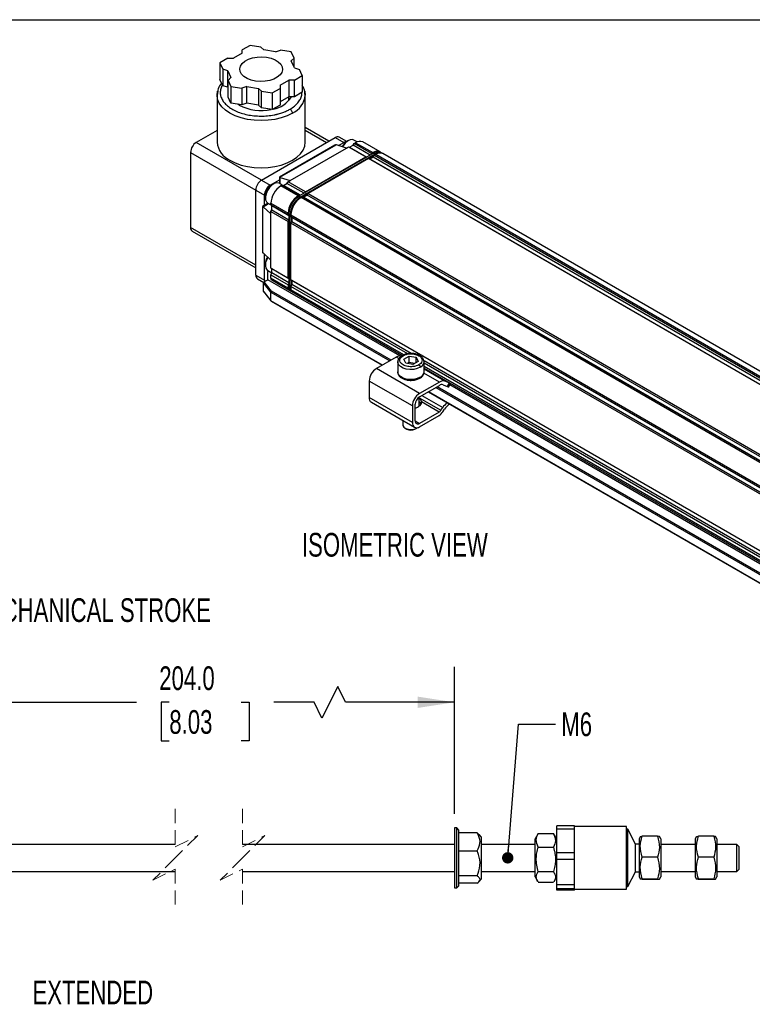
# Model space of a CAD drawing. Header units: millimetres. Extents: x 16 to 683, y 16 to 524.
# Tile 6 of 7: x 390 to 554, y 304 to 524. Entities that reach past the tile are written whole.
import ezdxf

# ---------------------------------------------------------------- set-up
doc = ezdxf.new("R2010")
doc.units = ezdxf.units.MM
doc.header["$LTSCALE"] = 2.5
doc.linetypes.add('HIDDEN', pattern=[1.905, 1.27, -0.635])
doc.layers.add('DIMENSIONS', color=140, linetype='Continuous', lineweight=25)
doc.layers.add('TEXT', color=140, linetype='Continuous', lineweight=25)
doc.styles.add('SLDTEXTSTYLE0', font='TXT', dxfattribs={"width": 0.7})
doc.dimstyles.new('SLDDIMSTYLE2', dxfattribs={"dimtxt": 5.39502, "dimasz": 8.255, "dimexe": 0, "dimexo": 0.0625, "dimgap": 1.348755, "dimtad": 0, "dimtih": 1, "dimtoh": 1, "dimrnd": 1e-09, "dimzin": 4, "dimdsep": 46, "dimtxsty": 'SLDTEXTSTYLE0', "dimsah": 1, "dimcen": 0.09, "dimadec": 0, "dimazin": 1, "dimtfac": 1, "dimtofl": 0, "dimtmove": 0, "dimatfit": 3, "dimfxl": 0, "dimfrac": 2, "dimtolj": 1, "dimtzin": 12, "dimarcsym": 0})
doc.dimstyles.new('SLDDIMSTYLE5', dxfattribs={"dimtxt": 0.18, "dimasz": 2.54, "dimexe": 0, "dimexo": 0.0625, "dimgap": 0, "dimtad": 0, "dimtih": 1, "dimtoh": 1, "dimdec": 0, "dimrnd": 1e-09, "dimzin": 0, "dimdsep": 46, "dimtxsty": 'Standard', "dimblk1": 'DOT', "dimblk2": 'DOT', "dimsah": 1, "dimcen": 0.09, "dimadec": 0, "dimazin": 0, "dimtfac": 2.54, "dimtdec": 0, "dimtofl": 0, "dimtmove": 0, "dimatfit": 3, "dimldrblk": 'DOT', "dimfxl": 0, "dimfrac": 2, "dimtolj": 1, "dimtzin": 0, "dimarcsym": 0})

# ---------------------------------------------------------------- blocks, each defined once
blk = doc.blocks.new('_D_8')
at = {"layer": 'DIMENSIONS'}
for p, q in [((378.46, 348.08), (378.46, 379.32)), ((487.26, 346.48), (487.26, 379.32)), ((461.15, 374.91), (457.63, 367.85)), ((462.92, 371.38), (461.15, 374.91)), ((378.46, 371.38), (416.2, 371.38)), ((423.51, 371.38), (421.69, 371.38)), ((421.69, 371.38), (421.69, 362.8)), ((439.54, 371.38), (441.35, 371.38)), ((441.35, 371.38), (441.35, 362.8)), ((455.86, 371.38), (446.85, 371.38)), ((457.63, 367.85), (455.86, 371.38)), ((487.26, 371.38), (462.92, 371.38)), ((421.69, 362.8), (423.51, 362.8)), ((441.35, 362.8), (439.54, 362.8))]:
    blk.add_line(p, q, dxfattribs=at)
for points in [[(378.46, 371.38), (386.71, 370.11), (386.71, 372.65)], [(487.26, 371.38), (479, 372.65), (479, 370.11)]]:
    blk.add_solid(points, dxfattribs=at)
at = {"layer": 'DIMENSIONS', "char_height": 5.292, "attachment_point": 1, "style": 'SLDTEXTSTYLE0'}
for s, insert in [('204.0', (421.26, 379.41)), ('8.03', (423.51, 369.63))]:
    blk.add_mtext(s, dxfattribs=dict(at, insert=insert))
blk = doc.blocks.new('_Dot')
at = {"color": 0, "linetype": 'ByBlock', "lineweight": -2}
blk.add_line((-0.5, 0), (-1, 0), dxfattribs=at)
at = {"color": 0, "linetype": 'ByBlock', "const_width": 0.5}
blk.add_lwpolyline([(-0.25, 0, 1), (0.25, 0, 1)], format="xyb", close=True, dxfattribs=at)

msp = doc.modelspace()

# ---------------------------------------------------------------- linework, layer by layer
for p, q in [((441.568, 518.128), (439.805, 517.11)), ((439.805, 516.368), (439.805, 517.11)), ((443.976, 517.755), (441.568, 518.128)), ((443.976, 517.755), (444.619, 517.113)), ((447.253, 516.705), (444.619, 517.113)), ((447.253, 516.705), (448.366, 517.076)), ((450.775, 516.704), (448.366, 517.076)), ((436.591, 515.255), (434.828, 514.237)), ((436.591, 515.255), (437.876, 515.255)), ((439.805, 516.368), (437.876, 515.255)), ((451.42, 515.314), (450.775, 516.704)), ((451.42, 515.314), (450.777, 514.671)), ((451.42, 513.286), (451.42, 515.314)), ((434.828, 514.237), (435.473, 512.847)), ((434.828, 514.237), (434.828, 510.526)), ((436.587, 512.476), (435.473, 512.847)), ((435.473, 512.847), (435.473, 509.135)), ((451.483, 513.15), (450.777, 514.671)), ((451.483, 513.15), (452.596, 512.779)), ((453.242, 511.389), (452.596, 512.779)), ((435.473, 509.135), (434.828, 510.526)), ((436.587, 512.476), (437.293, 510.955)), ((436.587, 508.764), (436.587, 512.476)), ((436.65, 510.312), (437.293, 510.955)), ((448.265, 509.258), (450.193, 510.371)), ((451.479, 510.371), (450.193, 510.371)), ((450.193, 510.371), (450.193, 506.66)), ((451.479, 510.371), (453.242, 511.389)), ((451.479, 506.66), (451.479, 510.371)), ((453.242, 511.389), (453.242, 507.677)), ((436.587, 508.764), (435.473, 509.135)), ((436.65, 508.628), (436.587, 508.764)), ((436.65, 510.312), (437.295, 508.922)), ((436.65, 506.601), (436.65, 510.312)), ((437.295, 508.922), (439.703, 508.55)), ((437.295, 508.922), (437.295, 505.211)), ((440.816, 508.921), (439.703, 508.55)), ((439.703, 508.55), (439.703, 504.838)), ((440.816, 508.921), (443.451, 508.513)), ((440.816, 505.209), (440.816, 508.921)), ((444.094, 507.87), (443.451, 508.513)), ((443.451, 508.513), (443.451, 504.802)), ((446.502, 507.498), (448.265, 508.516)), ((448.265, 509.258), (448.265, 508.516)), ((448.265, 508.516), (448.265, 504.804)), ((434.326, 507.825), (434.171, 507.029)), ((434.171, 507.023), (434.171, 496.482)), ((437.295, 505.211), (436.65, 506.601)), ((444.094, 507.87), (446.502, 507.498)), ((444.094, 504.159), (444.094, 507.87)), ((446.502, 507.498), (446.502, 503.786)), ((450.193, 506.66), (448.265, 505.546)), ((451.479, 506.66), (450.193, 506.66)), ((450.217, 505.778), (450.217, 506.66)), ((453.242, 507.677), (451.479, 506.66)), ((453.898, 507.016), (453.838, 507.36)), ((453.898, 496.482), (453.898, 507.023)), ((439.703, 504.838), (437.295, 505.211)), ((439.117, 504.778), (438.792, 504.979)), ((440.816, 505.209), (439.703, 504.838)), ((443.451, 504.802), (440.816, 505.209)), ((444.094, 504.159), (443.451, 504.802)), ((446.502, 503.786), (444.094, 504.159)), ((448.265, 504.804), (446.502, 503.786)), ((459.191, 496.734), (453.898, 499.789)), ((434.171, 499.138), (429.539, 496.464)), ((444.131, 488.04), (460.587, 497.54)), ((453.898, 499.175), (458.659, 496.427)), ((460.587, 497.54), (462.516, 496.427)), ((463.178, 496.659), (461.497, 497.63)), ((444.131, 488.04), (429.539, 496.464)), ((460.536, 495.867), (448.125, 488.702)), ((448.194, 488.662), (460.777, 495.926)), ((450.508, 487.936), (463.107, 495.21)), ((463.107, 495.21), (460.857, 495.909)), ((461.352, 495.755), (462.516, 496.427)), ((463.107, 495.21), (463.557, 495.469)), ((463.493, 496.842), (463.236, 496.694)), ((463.557, 495.469), (467.414, 493.243)), ((463.557, 495.469), (463.814, 495.395)), ((463.814, 495.395), (464.586, 495.84)), ((463.814, 495.395), (467.642, 493.186)), ((464.586, 495.84), (464.843, 496.212)), ((468.413, 493.631), (464.586, 495.84)), ((465.482, 496.555), (464.766, 496.968)), ((464.843, 496.212), (465.164, 496.397)), ((468.7, 493.985), (464.843, 496.212)), ((465.164, 496.397), (469.021, 494.171)), ((470.612, 494.328), (466.755, 496.555)), ((428.253, 494.237), (428.253, 477.461)), ((428.253, 494.237), (442.846, 485.813)), ((469.184, 494.076), (452.471, 484.428)), ((452.787, 484.245), (469.501, 493.894)), ((453.915, 485.45), (467.414, 493.243)), ((468.057, 492.872), (454.558, 485.079)), ((467.632, 493.18), (467.414, 493.243)), ((628.763, 400.098), (468.057, 492.872)), ((468.057, 492.872), (468.275, 492.809)), ((469.125, 493.3), (468.275, 492.809)), ((468.275, 492.809), (468.314, 492.797)), ((468.314, 492.797), (469.085, 493.243)), ((468.314, 492.797), (628.991, 400.041)), ((468.7, 493.985), (468.482, 493.671)), ((469.021, 494.171), (468.7, 493.985)), ((469.085, 493.243), (469.125, 493.3)), ((469.085, 493.243), (629.762, 400.486)), ((469.125, 493.3), (469.343, 493.614)), ((469.184, 494.076), (469.501, 493.894)), ((469.664, 493.799), (469.343, 493.614)), ((469.343, 493.614), (630.049, 400.84)), ((469.501, 493.894), (469.582, 493.752)), ((469.664, 493.799), (630.37, 401.026)), ((471.092, 494.051), (470.775, 494.234)), ((631.961, 401.183), (471.255, 493.957)), ((448.125, 488.702), (448.125, 487.278)), ((448.258, 488.635), (450.508, 487.936)), ((448.258, 487.201), (448.258, 488.635)), ((444.131, 488.04), (446.06, 486.927)), ((446.06, 486.927), (448.125, 488.119)), ((446.779, 487.194), (446.522, 487.045)), ((448.746, 486.919), (448.052, 487.32)), ((448.451, 486.749), (448.772, 486.934)), ((452.308, 484.522), (448.451, 486.749)), ((448.772, 486.934), (452.629, 484.708)), ((448.772, 486.934), (449.029, 486.86)), ((449.029, 486.86), (449.801, 487.305)), ((452.857, 484.65), (449.029, 486.86)), ((449.801, 487.305), (450.058, 487.676)), ((453.628, 485.096), (449.801, 487.305)), ((450.058, 487.676), (450.508, 487.936)), ((453.915, 485.45), (450.058, 487.676)), ((442.846, 485.813), (444.774, 484.7)), ((442.846, 466.81), (442.846, 485.813)), ((444.774, 482.404), (444.774, 484.7)), ((444.98, 484.373), (444.98, 484.076)), ((452.629, 484.708), (452.308, 484.522)), ((452.471, 484.428), (452.308, 484.334)), ((452.787, 484.245), (452.471, 484.428)), ((452.847, 484.645), (452.629, 484.708)), ((452.787, 484.245), (452.87, 484.103)), ((453.272, 484.337), (452.951, 484.151)), ((613.657, 391.377), (452.951, 484.151)), ((613.978, 391.563), (453.272, 484.337)), ((453.272, 484.337), (453.49, 484.274)), ((454.34, 484.764), (453.49, 484.274)), ((453.49, 484.274), (453.529, 484.262)), ((453.529, 484.262), (454.3, 484.708)), ((614.206, 391.506), (453.529, 484.262)), ((453.915, 485.45), (453.697, 485.136)), ((454.3, 484.708), (454.34, 484.764)), ((614.977, 391.951), (454.3, 484.708)), ((454.34, 484.764), (454.558, 485.079)), ((454.558, 485.079), (615.264, 392.305)), ((445.58, 482.869), (444.346, 482.157)), ((444.346, 482.157), (444.346, 472.056)), ((444.415, 471.818), (444.415, 482.117)), ((444.47, 482.075), (445.713, 482.792)), ((446.201, 480.476), (444.47, 482.075)), ((445.507, 482.911), (446.201, 482.51)), ((446.201, 482.852), (450.058, 480.625)), ((446.201, 482.481), (446.201, 482.852)), ((450.058, 480.254), (446.201, 482.481)), ((446.394, 482.295), (446.201, 482.481)), ((450.221, 480.085), (446.394, 482.295)), ((446.394, 481.404), (446.394, 482.295)), ((446.201, 480.996), (446.394, 481.404)), ((446.201, 480.996), (450.058, 478.769)), ((446.201, 480.476), (446.201, 480.996)), ((446.201, 470.158), (446.201, 480.476)), ((446.394, 481.404), (450.221, 479.195)), ((450.058, 480.625), (450.058, 480.254)), ((450.058, 480.254), (450.221, 480.097)), ((450.221, 480.531), (450.221, 480.719)), ((450.221, 480.531), (450.537, 480.348)), ((450.221, 480.531), (450.221, 463.829)), ((450.537, 463.646), (450.537, 480.348)), ((450.537, 480.348), (450.702, 480.348)), ((450.701, 480.254), (611.407, 387.48)), ((450.701, 480.254), (450.701, 479.883)), ((450.701, 479.883), (611.407, 387.109)), ((450.864, 479.726), (450.701, 479.883)), ((450.894, 479.697), (450.864, 479.726)), ((450.864, 479.726), (450.864, 478.744)), ((611.57, 386.941), (450.894, 479.697)), ((450.894, 478.807), (450.894, 479.697)), ((442.846, 469.037), (428.253, 477.461)), ((450.221, 479.115), (450.058, 478.769)), ((450.058, 466.15), (450.058, 478.769)), ((450.701, 478.398), (450.864, 478.744)), ((611.407, 385.625), (450.701, 478.398)), ((450.701, 465.779), (450.701, 478.398)), ((450.864, 478.744), (450.894, 478.807)), ((450.894, 478.807), (611.57, 386.05)), ((428.63, 476.628), (442.846, 468.422)), ((444.47, 471.757), (446.201, 470.158)), ((444.774, 465.697), (444.774, 471.476)), ((444.98, 469.304), (444.98, 469.007)), ((446.201, 468.377), (446.201, 470.158)), ((442.846, 466.81), (444.774, 465.697)), ((445.507, 467.842), (446.394, 467.33)), ((445.558, 465.778), (445.558, 467.634)), ((450.058, 466.15), (446.201, 468.377)), ((446.394, 468.191), (446.201, 468.377)), ((446.201, 466.892), (446.394, 467.3)), ((446.201, 466.892), (450.058, 464.665)), ((446.201, 466.15), (446.201, 466.892)), ((450.221, 465.982), (446.394, 468.191)), ((446.394, 467.3), (446.394, 468.191)), ((450.221, 465.091), (446.394, 467.3)), ((443.222, 465.978), (444.617, 465.173)), ((446.201, 463.032), (444.591, 465.071)), ((444.591, 463.141), (444.591, 465.071)), ((444.728, 465.299), (444.815, 465.349)), ((446.353, 463.241), (444.728, 465.299)), ((444.815, 465.349), (445.558, 465.778)), ((475.043, 448.757), (445.558, 465.778)), ((450.058, 463.923), (446.201, 466.15)), ((446.389, 465.734), (450.246, 463.507)), ((450.058, 466.15), (450.221, 465.993)), ((450.221, 465.011), (450.058, 464.665)), ((450.058, 464.665), (450.058, 463.923)), ((450.701, 465.779), (611.407, 373.005)), ((450.864, 465.622), (450.701, 465.779)), ((450.701, 464.294), (450.864, 464.64)), ((476.794, 449.231), (450.701, 464.294)), ((450.701, 464.294), (450.701, 463.552)), ((450.894, 465.593), (450.864, 465.622)), ((450.864, 465.622), (450.864, 464.64)), ((450.864, 464.64), (450.894, 464.703)), ((611.57, 372.837), (450.894, 465.593)), ((450.894, 464.703), (450.894, 465.593)), ((477.596, 449.288), (450.894, 464.703)), ((444.591, 463.141), (446.201, 461.102)), ((444.61, 463.077), (446.222, 461.035)), ((446.201, 461.102), (446.201, 463.032)), ((446.201, 463.032), (472.813, 447.669)), ((473.071, 447.817), (446.353, 463.241)), ((450.537, 463.646), (450.221, 463.829)), ((450.409, 463.413), (450.726, 463.23)), ((450.537, 463.646), (450.701, 463.646)), ((475.917, 448.995), (450.701, 463.552)), ((450.889, 463.136), (475.607, 448.866)), ((471.142, 446.704), (446.201, 461.102)), ((446.245, 461.015), (471.088, 446.673)), ((474.246, 448.496), (469.805, 445.932)), ((474.817, 448.167), (474.246, 448.496)), ((474.565, 447.417), (474.573, 447.548)), ((474.565, 447.417), (474.565, 445.19)), ((475.927, 448.035), (477.093, 448.707)), ((476.354, 447.116), (475.927, 448.035)), ((477.946, 446.869), (476.354, 447.116)), ((477.102, 447.278), (476.722, 447.059)), ((477.093, 448.707), (478.685, 448.461)), ((477.102, 447.278), (477.093, 448.707)), ((478.325, 447.088), (477.102, 447.278)), ((479.111, 447.542), (477.946, 446.869)), ((478.664, 447.284), (478.685, 448.461)), ((478.685, 448.461), (479.111, 447.542)), ((583.648, 388.065), (480.448, 447.641)), ((480.474, 445.19), (480.474, 447.417)), ((582.858, 388.002), (480.474, 447.107)), ((479.448, 440.366), (469.805, 445.932)), ((483.888, 442.93), (480.437, 444.922)), ((581.979, 387.767), (480.474, 446.364)), ((480.474, 446.057), (581.669, 387.638)), ((485.128, 443.124), (480.474, 445.811)), ((477.841, 437.583), (468.198, 443.149)), ((468.198, 443.149), (468.198, 439.437)), ((483.888, 442.93), (479.448, 440.366)), ((479.448, 439.624), (483.888, 442.187)), ((484.715, 442.317), (485.654, 441.949)), ((486.068, 442.756), (485.128, 443.124)), ((486.068, 442.756), (485.654, 441.949)), ((485.987, 441.863), (486.387, 442.643)), ((581.109, 387.526), (486.215, 442.308)), ((481.374, 440.736), (577.154, 385.443)), ((577.208, 385.473), (481.427, 440.766)), ((483.099, 441.731), (578.879, 386.438)), ((579.137, 386.587), (483.356, 441.88)), ((477.841, 433.871), (468.198, 439.437)), ((468.669, 438.397), (478.311, 432.83)), ((478.483, 434.242), (478.483, 437.954)), ((479.337, 437.518), (479.337, 439.553)), ((479.337, 439.421), (484.219, 436.603)), ((483.818, 436.208), (479.907, 438.466)), ((479.946, 439.912), (484.625, 437.211)), ((477.841, 437.583), (477.841, 433.871)), ((478.612, 437.099), (478.483, 437.031)), ((478.721, 437.162), (478.612, 437.099)), ((479.319, 437.508), (479.21, 437.445)), ((483.818, 436.208), (479.448, 433.685)), ((484.219, 436.603), (484.625, 437.211)), ((484.621, 436.255), (485.026, 436.863)), ((475.701, 434.337), (475.701, 433.388)), ((478.483, 434.242), (479.448, 433.685)), ((479.448, 432.943), (483.818, 435.466)), ((476.233, 432.646), (476.619, 432.423)), ((478.419, 432.423), (478.805, 432.646)), ((478.805, 432.645), (478.963, 432.75)), ((487.759, 343.304), (487.259, 343.304)), ((487.259, 343.304), (487.259, 329.904)), ((488.259, 342.804), (487.759, 343.304)), ((487.759, 329.904), (487.759, 343.304)), ((514.109, 343.78), (510.109, 343.78)), ((510.109, 343.132), (510.109, 343.78)), ((514.109, 343.132), (514.109, 343.78)), ((525.709, 343.604), (514.109, 343.604)), ((525.709, 329.604), (525.709, 343.604)), ((488.259, 330.646), (488.259, 342.804)), ((492.317, 342.207), (488.259, 342.207)), ((492.317, 342.207), (492.701, 341.806)), ((493.259, 341.268), (492.759, 341.856)), ((493.259, 331.941), (493.259, 341.268)), ((505.872, 341.916), (505.259, 340.854)), ((505.972, 342.076), (505.912, 341.893)), ((505.972, 342.076), (509.397, 342.076)), ((509.466, 341.892), (509.397, 342.076)), ((510.109, 340.854), (509.499, 341.911)), ((510.109, 343.132), (514.109, 343.132)), ((510.109, 337.773), (510.109, 343.132)), ((514.109, 340.452), (514.109, 343.132)), ((526.009, 343.004), (525.709, 343.004)), ((527.745, 339.701), (526.009, 343.004)), ((526.009, 330.204), (526.009, 343.004)), ((528.812, 341.379), (528.509, 340.854)), ((529.222, 341.444), (528.851, 341.357)), ((532.647, 341.444), (529.222, 341.444)), ((533.359, 340.854), (533.068, 341.359)), ((541.362, 341.379), (541.059, 340.854)), ((541.772, 341.444), (541.401, 341.357)), ((545.197, 341.444), (541.772, 341.444)), ((545.909, 340.854), (545.618, 341.359)), ((424.848, 339.604), (378.46, 339.604)), ((487.259, 339.604), (439.848, 339.604)), ((505.259, 339.604), (493.259, 339.604)), ((505.259, 332.354), (505.259, 340.854)), ((505.972, 339.011), (509.397, 339.011)), ((514.109, 337.773), (514.109, 340.452)), ((528.509, 339.701), (527.745, 339.701)), ((527.745, 333.507), (527.745, 339.701)), ((528.509, 340.854), (528.509, 332.354)), ((533.359, 340.854), (533.359, 332.997)), ((541.059, 339.604), (533.359, 339.604)), ((541.059, 340.854), (541.059, 332.354)), ((545.909, 340.854), (545.909, 332.997)), ((550.409, 339.604), (545.909, 339.604)), ((550.909, 339.104), (550.409, 339.604)), ((550.409, 333.604), (550.409, 339.604)), ((550.909, 334.104), (550.909, 339.104)), ((488.259, 338.2), (492.317, 338.2)), ((514.109, 337.773), (510.109, 337.773)), ((510.109, 336.331), (510.109, 337.773)), ((514.109, 336.331), (514.109, 337.773)), ((532.647, 336.788), (529.222, 336.788)), ((545.197, 336.788), (541.772, 336.788)), ((510.109, 336.331), (514.109, 336.331)), ((510.109, 330.597), (510.109, 336.331)), ((514.109, 333.464), (514.109, 336.331)), ((378.46, 333.604), (424.848, 333.604)), ((439.848, 333.604), (487.259, 333.604)), ((492.317, 332.597), (488.259, 332.597)), ((493.259, 333.604), (505.259, 333.604)), ((505.259, 332.354), (505.863, 331.309)), ((505.972, 333.539), (509.397, 333.539)), ((509.507, 331.311), (510.109, 332.354)), ((514.109, 330.597), (514.109, 333.464)), ((526.009, 330.204), (527.745, 333.507)), ((527.745, 333.507), (528.509, 333.507)), ((528.509, 332.354), (528.812, 331.83)), ((533.068, 331.849), (533.359, 332.354)), ((533.359, 333.604), (541.059, 333.604)), ((533.359, 332.997), (533.359, 332.354)), ((541.059, 332.354), (541.362, 331.83)), ((545.618, 331.849), (545.909, 332.354)), ((545.909, 333.604), (550.409, 333.604)), ((545.909, 332.997), (545.909, 332.354)), ((550.409, 333.604), (550.909, 334.104)), ((487.759, 329.904), (488.259, 330.404)), ((492.317, 331.001), (488.259, 331.001)), ((488.259, 330.404), (488.259, 330.646)), ((492.759, 331.352), (493.259, 331.941)), ((509.397, 331.133), (505.972, 331.133)), ((514.109, 330.597), (510.109, 330.597)), ((510.109, 329.804), (510.109, 330.597)), ((514.109, 329.804), (514.109, 330.597)), ((525.709, 330.204), (526.009, 330.204)), ((529.222, 331.765), (529.192, 331.772)), ((529.222, 331.949), (532.647, 331.949)), ((532.647, 331.765), (529.222, 331.765)), ((541.772, 331.765), (541.742, 331.772)), ((541.772, 331.949), (545.197, 331.949)), ((545.197, 331.765), (541.772, 331.765)), ((487.259, 329.904), (487.759, 329.904)), ((510.109, 329.804), (514.109, 329.804)), ((510.109, 329.429), (510.109, 329.804)), ((514.109, 329.429), (510.109, 329.429)), ((514.109, 329.616), (514.109, 329.804)), ((514.109, 329.429), (514.109, 329.616)), ((514.109, 329.604), (525.709, 329.604))]:
    msp.add_line(p, q)
at = {"color": 7, "linetype": 'HIDDEN', "lineweight": 18}
for p, q in [((424.848, 347.542), (424.848, 339.104)), ((439.848, 347.542), (439.848, 339.104)), ((424.848, 339.104), (429.848, 341.604)), ((429.848, 341.604), (424.848, 336.604)), ((439.848, 339.104), (444.848, 341.604)), ((444.848, 341.604), (439.848, 336.604)), ((424.848, 336.604), (419.848, 331.604)), ((439.848, 336.604), (434.848, 331.604)), ((419.848, 331.604), (424.848, 334.104)), ((424.848, 334.104), (424.848, 325.667)), ((434.848, 331.604), (439.848, 334.104)), ((439.848, 334.104), (439.848, 325.667))]:
    msp.add_line(p, q, dxfattribs=at)
at = {"flags": 128}
for points in [[(445.27, 515.474), (446.265, 515.249), (447.148, 514.901), (447.875, 514.449), (448.409, 513.915), (448.724, 513.325), (448.804, 512.71), (448.645, 512.1), (448.254, 511.525), (447.652, 511.016), (446.869, 510.596), (445.943, 510.288), (444.922, 510.106), (443.856, 510.06), (442.799, 510.152), (441.805, 510.377), (440.922, 510.725), (440.195, 511.177), (439.66, 511.711), (439.345, 512.301), (439.265, 512.916), (439.425, 513.526), (439.815, 514.1), (440.417, 514.61), (441.201, 515.03), (442.126, 515.338), (443.147, 515.52), (444.213, 515.566), (445.27, 515.474)], [(434.171, 507.023), (434.293, 507.914), (434.293, 507.915)], [(451.009, 502.997), (449.832, 502.416), (448.513, 501.949), (447.083, 501.607), (445.578, 501.399), (444.035, 501.329), (442.492, 501.399), (440.987, 501.607), (439.557, 501.949), (438.237, 502.416), (437.06, 502.997), (436.055, 503.676), (435.246, 504.438), (434.654, 505.263), (434.293, 506.132), (434.171, 507.023)], [(453.756, 507.988), (453.777, 507.914), (453.898, 507.023)], [(437.06, 492.456), (438.237, 491.875), (439.557, 491.409), (440.987, 491.067), (442.492, 490.858), (444.035, 490.788), (445.578, 490.858), (447.083, 491.067), (448.513, 491.409), (449.832, 491.875), (451.009, 492.456), (452.015, 493.135), (452.823, 493.897), (453.416, 494.723), (453.777, 495.591), (453.898, 496.482)], [(464.766, 496.968), (464.465, 497.074), (463.949, 497.038), (463.389, 496.779), (462.839, 496.322), (462.352, 495.713), (462.213, 495.487)], [(448.052, 487.32), (447.979, 487.358), (447.506, 487.436), (446.961, 487.288), (446.399, 486.927), (445.874, 486.389), (445.437, 485.726), (445.133, 485.003), (444.989, 484.291), (445.02, 483.66), (445.224, 483.172), (445.507, 482.911)], [(445.514, 470.793), (445.276, 470.322), (445.044, 469.596), (444.981, 468.913), (445.095, 468.342), (445.373, 467.937), (445.507, 467.842)], [(479.608, 446.211), (478.935, 445.92), (478.147, 445.751), (477.308, 445.716), (476.487, 445.819), (475.749, 446.052), (475.154, 446.395), (474.751, 446.821), (474.572, 447.296), (474.565, 447.417)], [(479.608, 443.984), (478.935, 443.693), (478.147, 443.524), (477.308, 443.489), (476.487, 443.592), (475.749, 443.825), (475.154, 444.168), (474.751, 444.594), (474.572, 445.069), (474.565, 445.19)], [(485.654, 441.949), (485.822, 441.888), (485.933, 441.858), (485.985, 441.86), (485.987, 441.863)], [(475.701, 433.388), (475.718, 433.243), (475.931, 432.877), (476.358, 432.58), (476.941, 432.392), (477.603, 432.339), (478.254, 432.427), (478.805, 432.645)]]:
    msp.add_lwpolyline(points, dxfattribs=at)
for centre, radius, start, end in [((445.901, 509.519), 5.663, 278.56782, 329.67408), ((448.892, 507.566), 5.036, 294.86732, 353.81254), ((444.039, 514.287), 10.707, 242.63367, 282.14034), ((461.12, 496.796), 0.915, 65.69288, 125.61758), ((431.045, 494.11), 2.794, 122.60548, 177.39452), ((439.178, 497.025), 5.036, 186.18746, 245.13268), ((464.863, 494.058), 3.098, 121.69095, 151.96662), ((463.122, 495.469), 1.133, 91.61034, 122.32423), ((466.096, 495.096), 1.6, 65.69288, 125.61758), ((469.935, 492.987), 1.496, 59.63611, 127.6786), ((470.116, 492.775), 1.6, 65.69288, 125.61758), ((470.415, 492.71), 1.496, 59.63611, 127.6786), ((470.596, 492.498), 1.6, 65.69288, 125.61758), ((445.637, 485.686), 2.794, 122.60548, 177.39452), ((447.565, 484.573), 2.794, 122.60548, 177.39452), ((448.289, 484.244), 3.312, 122.24008, 177.7653), ((451.086, 482.629), 4.89, 122.60548, 177.39452), ((454.943, 480.403), 4.89, 122.60548, 177.39452), ((455.106, 480.309), 4.89, 122.60548, 177.39452), ((454.751, 480.513), 4.535, 122.60548, 177.39452), ((455.422, 480.126), 4.89, 122.60548, 177.39452), ((455.585, 480.032), 4.89, 122.60548, 177.39452), ((429.118, 477.35), 0.872, 172.74417, 235.94365), ((448.147, 469.192), 3.169, 148.37649, 177.9656), ((443.736, 466.712), 0.896, 173.70115, 234.98667), ((445.835, 467.646), 0.277, 148.893, 182.55119), ((446.176, 465.685), 1.402, 179.52731, 193.8695), ((446.646, 466.101), 0.448, 173.70115, 234.98667), ((450.473, 463.868), 0.419, 172.45185, 250.7783), ((450.654, 463.774), 0.436, 172.74417, 235.94365), ((450.953, 463.591), 0.419, 172.45185, 250.7783), ((451.133, 463.497), 0.436, 172.74417, 235.94365), ((475.112, 447.151), 1.6, 81.54338, 122.7576), ((479.019, 447.548), 1.46, 293.79534, 354.88452), ((471.687, 442.99), 3.493, 122.60548, 177.39452), ((479.019, 445.321), 1.46, 293.79534, 354.88452), ((477.123, 446.171), 2.762, 232.66882, 284.18044), ((484.712, 441.726), 1.458, 73.44019, 124.40371), ((484.438, 441.385), 0.972, 73.44019, 124.40371), ((486.618, 443.971), 1.333, 245.62448, 258.42813), ((481.33, 437.424), 3.493, 122.60548, 177.39452), ((469.279, 439.3), 1.09, 172.74417, 235.94365), ((480.577, 437.858), 2.096, 122.60548, 177.39452), ((478.944, 438.397), 0.965, 292.85477, 4.08578), ((489.344, 434.098), 5.653, 131.82578, 146.59295), ((488.266, 434.78), 3.852, 123.61077, 147.25938), ((478.001, 438.974), 1.949, 291.66932, 308.3253), ((483.157, 437.283), 1.262, 301.60274, 327.3774), ((482.495, 437.615), 2.524, 301.60274, 327.3774), ((478.82, 433.712), 0.993, 170.78596, 309.20329), ((479.071, 434.147), 0.596, 170.78596, 309.20329), ((477.519, 434.106), 1.909, 241.87054, 298.12409)]:
    msp.add_arc(centre, radius, start, end)
for centre, major_axis, ratio, start_param, end_param in [((460.536, 495.342), (0.321, 0.557), 0.5773346, 0.2269334, 0.7853575), ((460.536, 495.723), (0.453, 0.075), 0.4344249, 0.7137739, 0.9406667), ((448.579, 488.44), (0.455, -0.262), 0.0000704, 2.5831279, 3.1416333), ((448.579, 488.821), (0.453, 0.075), 0.4344249, 3.6284738, 3.8553666), ((444.8, 481.894), (0.455, -0.262), 0.0000704, 2.5831279, 3.141552), ((444.47, 481.704), (-0.162, 0.43), 0.4345188, 5.5695037, 5.7963965), ((444.8, 472.318), (0.321, 0.557), 0.5773346, 2.3562351, 2.9147405), ((444.47, 472.128), (-0.162, 0.43), 0.4345188, 2.2010183, 2.4279111), ((444.728, 465.151), (0.103, 0.157), 0.5749311, 0.8504216, 2.4212179), ((444.728, 463.221), (0.103, 0.157), 0.5749311, 2.4212179, 2.9516965), ((446.353, 463.093), (0.12, 0.139), 0.6684067, 0.9128173, 2.4836136), ((446.353, 461.163), (0.12, 0.139), 0.6684067, 2.4836136, 3.2690931)]:
    msp.add_ellipse(centre, major_axis=major_axis, ratio=ratio, start_param=start_param, end_param=end_param)
for points, knots in [([(435.203, 509.717), (435.19, 509.703), (434.813, 509.328), (434.456, 508.683), (434.358, 508.036), (434.326, 507.825)], [0, 0, 0, 0, 0.0252315, 0.6824726, 1, 1, 1, 1]), ([(435.399, 509.295), (435.351, 509.226), (435.113, 508.883), (434.928, 508.221), (434.865, 507.337), (435.079, 506.457), (435.539, 505.61), (436.238, 504.82), (437.156, 504.108), (438.267, 503.494), (439.54, 502.996), (440.939, 502.628), (442.425, 502.399), (443.954, 502.32), (445.492, 502.378), (446.475, 502.54), (446.967, 502.621)], [0, 0, 0, 0, 0.0191196, 0.0945719, 0.1700243, 0.2454766, 0.3209289, 0.3963813, 0.4718336, 0.547286, 0.6227383, 0.6981906, 0.773643, 0.8490953, 0.9245477, 1, 1, 1, 1]), ([(453.838, 507.36), (453.809, 507.691), (453.753, 508.313), (453.405, 508.875), (453.242, 509.139)], [0, 0, 0, 0, 0.5311686, 1, 1, 1, 1]), ([(450.495, 503.887), (450.839, 504.106), (451.525, 504.543), (452.299, 505.313), (452.845, 506.14), (453.142, 506.92), (453.143, 507.418), (453.144, 507.621)], [0, 0, 0, 0, 0.2133109, 0.4266219, 0.6399328, 0.8532437, 1, 1, 1, 1]), ([(446.967, 502.621), (447.049, 502.638), (447.214, 502.671), (447.458, 502.726), (447.7, 502.785), (448.017, 502.868), (448.407, 502.982), (448.86, 503.135), (449.297, 503.301), (449.716, 503.483), (450.119, 503.677), (450.37, 503.817), (450.495, 503.887)], [0, 0, 0, 0, 0.0625081, 0.1249797, 0.1874663, 0.2500192, 0.3749562, 0.5000127, 0.6249498, 0.7500063, 0.8749733, 1, 1, 1, 1]), ([(450.495, 503.887), (450.556, 503.852), (450.621, 503.802), (450.748, 503.671), (450.809, 503.59), (450.909, 503.416), (450.948, 503.324), (450.998, 503.148), (451.009, 503.067), (451.009, 502.997)], [0, 0, 0, 0, 0.25, 0.25, 0.5, 0.5, 0.75, 0.75, 1, 1, 1, 1]), ([(475.524, 448.831), (475.408, 448.756), (475.155, 448.593), (474.854, 448.27), (474.615, 447.872), (474.582, 447.579), (474.565, 447.423)], [0, 0, 0, 0, 0.1983598, 0.4298726, 0.6970642, 1, 1, 1, 1]), ([(479.287, 446.768), (479.14, 446.683), (478.955, 446.597), (478.487, 446.449), (478.203, 446.387), (477.543, 446.333), (477.166, 446.342), (476.604, 446.441), (476.417, 446.488), (476.065, 446.609), (475.899, 446.683), (475.604, 446.853), (475.476, 446.949), (475.266, 447.152), (475.185, 447.26), (475.013, 447.585), (474.997, 447.802), (475.091, 448.183), (475.199, 448.347), (475.455, 448.617), (475.604, 448.724), (475.751, 448.809)], [0, 0, 0, 0, 0.125, 0.125, 0.25, 0.25, 0.375, 0.375, 0.4375, 0.4375, 0.5, 0.5, 0.5625, 0.5625, 0.625, 0.625, 0.75, 0.75, 0.875, 0.875, 1, 1, 1, 1]), ([(480.474, 447.411), (480.45, 447.601), (480.402, 447.981), (480.037, 448.469), (479.531, 448.849), (478.895, 449.126), (478.108, 449.303), (477.182, 449.331), (476.25, 449.179), (475.76, 448.944), (475.524, 448.831)], [0, 0, 0, 0, 0.1178351, 0.2364272, 0.3507529, 0.4579039, 0.5800532, 0.7210832, 0.8658045, 1, 1, 1, 1]), ([(475.529, 448.825), (475.535, 448.831), (475.563, 448.861), (475.644, 448.857), (475.717, 448.825), (475.751, 448.809)], [0, 0, 0, 0, 0.1252976, 0.5796837, 1, 1, 1, 1]), ([(475.751, 448.809), (475.899, 448.894), (476.083, 448.98), (476.551, 449.128), (476.836, 449.19), (477.496, 449.244), (477.872, 449.235), (478.435, 449.136), (478.621, 449.089), (478.974, 448.968), (479.14, 448.894), (479.434, 448.724), (479.563, 448.628), (479.773, 448.425), (479.854, 448.317), (480.025, 447.992), (480.041, 447.775), (479.947, 447.394), (479.839, 447.229), (479.583, 446.96), (479.434, 446.853), (479.287, 446.768)], [0, 0, 0, 0, 0.125, 0.125, 0.25, 0.25, 0.375, 0.375, 0.4375, 0.4375, 0.5, 0.5, 0.5625, 0.5625, 0.625, 0.625, 0.75, 0.75, 0.875, 0.875, 1, 1, 1, 1]), ([(479.287, 446.768), (479.325, 446.746), (479.366, 446.715), (479.445, 446.633), (479.483, 446.582), (479.546, 446.474), (479.57, 446.416), (479.601, 446.306), (479.608, 446.255), (479.608, 446.211)], [0, 0, 0, 0, 0.25, 0.25, 0.5, 0.5, 0.75, 0.75, 1, 1, 1, 1]), ([(474.565, 445.196), (474.589, 445.007), (474.637, 444.627), (475.001, 444.138), (475.508, 443.759), (476.143, 443.482), (476.93, 443.305), (477.857, 443.277), (478.788, 443.428), (479.278, 443.663), (479.514, 443.776)], [0, 0, 0, 0, 0.11783507, 0.23642716, 0.35075294, 0.45790391, 0.58005322, 0.72108321, 0.86580447, 1, 1, 1, 1]), ([(479.514, 443.776), (479.631, 443.852), (479.883, 444.015), (480.184, 444.337), (480.404, 444.696), (480.435, 444.947), (480.449, 445.061)], [0, 0, 0, 0, 0.215711, 0.467475, 0.7580387, 1, 1, 1, 1]), ([(479.608, 443.984), (479.602, 443.936), (479.589, 443.837), (479.532, 443.768), (479.488, 443.765), (479.487, 443.765)], [0, 0, 0, 0, 0.4739962, 0.9864134, 1, 1, 1, 1]), ([(479.337, 439.236), (479.441, 439.171), (479.686, 439.016), (479.849, 438.7), (479.893, 438.522), (479.907, 438.466)], [0, 0, 0, 0, 0.3340114, 0.7918093, 1, 1, 1, 1]), ([(479.798, 437.965), (479.776, 438.019), (479.701, 438.206), (479.52, 438.401), (479.337, 438.472), (479.337, 438.472)], [0, 0, 0, 0, 0.2868529, 0.9994905, 1, 1, 1, 1]), ([(492.317, 338.2), (492.6, 338.744), (493.163, 339.823), (492.835, 341.31), (492.429, 342.013), (492.317, 342.207)], [0, 0, 0, 0, 0.4230742, 0.8400819, 1, 1, 1, 1]), ([(505.972, 339.011), (505.751, 339.559), (505.337, 340.589), (505.77, 341.603), (505.972, 342.076)], [0, 0, 0, 0, 0.5330558, 1, 1, 1, 1]), ([(509.397, 342.076), (509.617, 341.527), (510.032, 340.498), (509.599, 339.484), (509.397, 339.011)], [0, 0, 0, 0, 0.5330558, 1, 1, 1, 1]), ([(529.222, 336.788), (529.001, 337.62), (528.587, 339.177), (529.02, 340.724), (529.222, 341.444)], [0, 0, 0, 0, 0.5344362, 1, 1, 1, 1]), ([(532.647, 341.444), (532.868, 340.611), (533.282, 339.054), (532.848, 337.508), (532.647, 336.788)], [0, 0, 0, 0, 0.5344362, 1, 1, 1, 1]), ([(533.063, 341.357), (533.065, 341.357), (533.208, 341.391), (532.926, 341.417), (532.647, 341.444)], [0, 0, 0, 0, 0.0118047, 1, 1, 1, 1]), ([(541.772, 336.788), (541.551, 337.62), (541.137, 339.177), (541.57, 340.724), (541.772, 341.444)], [0, 0, 0, 0, 0.5344362, 1, 1, 1, 1]), ([(545.197, 341.444), (545.418, 340.611), (545.832, 339.054), (545.398, 337.508), (545.197, 336.788)], [0, 0, 0, 0, 0.5344362, 1, 1, 1, 1]), ([(545.613, 341.357), (545.615, 341.357), (545.758, 341.39), (545.476, 341.417), (545.197, 341.444)], [0, 0, 0, 0, 0.0118705, 1, 1, 1, 1]), ([(505.972, 333.539), (505.85, 334.014), (505.602, 334.974), (505.511, 336.397), (505.645, 337.757), (505.862, 338.59), (505.972, 339.011)], [0, 0, 0, 0, 0.26462632, 0.53496298, 0.76533962, 1, 1, 1, 1]), ([(509.397, 339.011), (509.519, 338.536), (509.767, 337.576), (509.857, 336.153), (509.724, 334.793), (509.506, 333.96), (509.397, 333.539)], [0, 0, 0, 0, 0.2646263, 0.534963, 0.7653396, 1, 1, 1, 1]), ([(492.317, 332.597), (492.598, 333.366), (493.162, 334.913), (492.851, 336.896), (492.43, 337.925), (492.317, 338.2)], [0, 0, 0, 0, 0.4205471, 0.845143, 1, 1, 1, 1]), ([(529.222, 331.949), (529.001, 332.814), (528.587, 334.432), (529.02, 336.04), (529.222, 336.788)], [0, 0, 0, 0, 0.5345185, 1, 1, 1, 1]), ([(532.647, 336.788), (532.868, 335.923), (533.282, 334.305), (532.848, 332.697), (532.647, 331.949)], [0, 0, 0, 0, 0.5345185, 1, 1, 1, 1]), ([(541.772, 331.949), (541.551, 332.814), (541.137, 334.432), (541.57, 336.04), (541.772, 336.788)], [0, 0, 0, 0, 0.5345185, 1, 1, 1, 1]), ([(545.197, 336.788), (545.418, 335.923), (545.832, 334.305), (545.398, 332.697), (545.197, 331.949)], [0, 0, 0, 0, 0.5345185, 1, 1, 1, 1]), ([(492.974, 331.799), (492.876, 332.009), (492.725, 332.338), (492.425, 332.528), (492.317, 332.597)], [0, 0, 0, 0, 0.64136636, 1, 1, 1, 1]), ([(505.878, 331.318), (505.793, 331.463), (505.596, 331.8), (505.509, 332.394), (505.655, 333.012), (505.863, 333.358), (505.972, 333.539)], [0, 0, 0, 0, 0.2107784, 0.4916794, 0.7336616, 1, 1, 1, 1]), ([(509.397, 333.539), (509.518, 333.335), (509.755, 332.94), (509.86, 332.279), (509.735, 331.726), (509.566, 331.44), (509.495, 331.318)], [0, 0, 0, 0, 0.2988252, 0.57992621, 0.82208094, 1, 1, 1, 1]), ([(492.317, 331.001), (492.603, 331.187), (492.93, 331.4), (492.969, 331.754), (492.974, 331.799)], [0, 0, 0, 0, 0.8739925, 1, 1, 1, 1]), ([(528.851, 331.852), (528.832, 331.856), (528.659, 331.892), (528.957, 331.922), (529.222, 331.949)], [0, 0, 0, 0, 0.1070269, 1, 1, 1, 1]), ([(532.647, 331.949), (532.858, 331.915), (533.279, 331.847), (532.857, 331.792), (532.647, 331.765)], [0, 0, 0, 0, 0.5016133, 1, 1, 1, 1]), ([(541.401, 331.852), (541.382, 331.856), (541.209, 331.892), (541.507, 331.922), (541.772, 331.949)], [0, 0, 0, 0, 0.1070269, 1, 1, 1, 1]), ([(545.197, 331.949), (545.408, 331.915), (545.829, 331.847), (545.407, 331.792), (545.197, 331.765)], [0, 0, 0, 0, 0.5016133, 1, 1, 1, 1])]:
    msp.add_open_spline(points, degree=3, knots=knots)
at = {"layer": 'TEXT'}
msp.add_line((15.875, 523.875), (682.625, 523.875), dxfattribs=at)

# ---------------------------------------------------------------- texts
at = {"layer": 'DIMENSIONS', "attachment_point": 1, "style": 'SLDTEXTSTYLE0'}
for s, insert, char_height in [('ISOMETRIC VIEW', (453.151, 409.212), 5.29167), ('MECHANICAL STROKE', (378.595, 394.613), 5.29167), ('M6', (511.134, 369.107), 5.2917), ('EXTENDED', (392.917, 309.196), 5.2917)]:
    msp.add_mtext(s, dxfattribs=dict(at, insert=insert, char_height=char_height))

# ---------------------------------------------------------------- dimensions: what is measured, and where the dimension line sits
at = {"layer": 'DIMENSIONS'}
dim = msp.add_linear_dim(base=(487.259, 371.379), p1=(378.46, 344.904), p2=(487.259, 343.304), text='204.0', dimstyle='SLDDIMSTYLE2', dxfattribs=at)
dim.commit()
dim.dimension.update_dxf_attribs({"geometry": '_D_8', "text_midpoint": (431.522, 371.379), "dimtype": 160})

# ---------------------------------------------------------------- leaders
msp.add_leader([(499.161, 336.627), (501.576, 366.526), (509.813, 366.526)], dimstyle='SLDDIMSTYLE5', dxfattribs=at)

doc.saveas('drawing.dxf')
